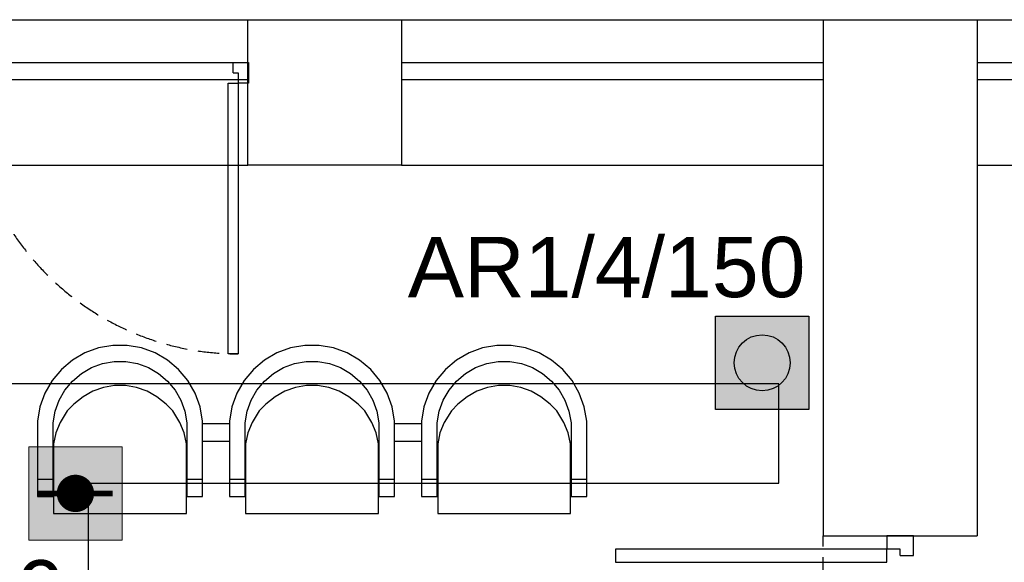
# Model space of a CAD drawing. Header units: millimetres. Extents: x -197461 to 862495, y -970068 to 63888.
# Tile 236 of 253: x -81728 to -78272, y -108220 to -106317. Entities that reach past the tile are written whole.
import ezdxf

# ---------------------------------------------------------------- set-up
doc = ezdxf.new("R2010")
doc.units = ezdxf.units.MM
doc.linetypes.add('Dashed', pattern=[112.5, 75, -37.5])
doc.layers.get('0').update_dxf_attribs({"linetype": 'CONTINUOUS'})
for name, color, linetype in [('Ar-Sienas.nojauc.', 7, 'CONTINUOUS'), ('hatch_mb', 7, 'CONTINUOUS'), ('sienas es', 7, 'CONTINUOUS'), ('UAS', 240, 'CONTINUOUS')]:
    doc.layers.add(name, color=color, linetype=linetype)
doc.styles.add('ARIAL', font='arialbd.ttf')

# ---------------------------------------------------------------- blocks, each defined once
blk = doc.blocks.new('AP')
blk.add_hatch(color=256).paths.add_polyline_path([(150, 0, 1), (-150, 0, 1)])
for p, q in [((-250, 250), (250, 250)), ((-250, -250), (-250, 250)), ((250, 250), (250, -250)), ((250, -250), (-250, -250))]:
    blk.add_line(p, q)
blk.add_circle((0, 0), 150)
blk = doc.blocks.new('AD-proj')
at = {"lineweight": 5}
blk.add_lwpolyline([(-250, -250), (250, -250), (250, 250), (-250, 250)], close=True, dxfattribs=at)
at = {"const_width": 100}
blk.add_lwpolyline([(-50, 0, 1), (50, 0, 1)], format="xyb", close=True, dxfattribs=at)
at = {"const_width": 30}
blk.add_lwpolyline([(-200, 0), (200, 0)], dxfattribs=at)

msp = doc.modelspace()

# ---------------------------------------------------------------- hatches: boundary and pattern name
at = {"layer": 'UAS', "lineweight": 50, "true_color": 0xffffff}
h = msp.add_hatch(color=7, dxfattribs=at)
h.dxf.hatch_style = 1
h.paths.add_polyline_path([(-78957.97921, -107684.14714), (-78957.97921, -107356.79245), (-79285.3339, -107356.79245), (-79285.3339, -107684.14714)])
h.paths.add_polyline_path([(-79219.86297, -107520.46979, -1), (-79023.45015, -107520.46979, -1)], flags=16)
h = msp.add_hatch(color=7, dxfattribs=at)
h.dxf.hatch_style = 1
h.paths.add_polyline_path([(-81564.65451, -107978.55762), (-81499.18357, -107978.55762, 1)], flags=16)
h.paths.add_polyline_path([(-81368.24169, -108142.23496), (-81368.24169, -107814.88027), (-81695.59639, -107814.88027), (-81695.59639, -108142.23496)])

# ---------------------------------------------------------------- linework, layer by layer
at = {"layer": 'Ar-Sienas.nojauc.', "color": 251, "linetype": 'Dashed', "true_color": 0x636466}
msp.add_line((-78907.27004, -114127.17096), (-78907.27004, -108127.17096), dxfattribs=at)
at = {"layer": 'hatch_mb', "color": 251, "linetype": 'Continuous', "true_color": 0x636466}
for p, q in [((-80978.31821, -106467.17096), (-80924.24844, -106467.17096)), ((-80978.31821, -106503.21747), (-80978.31821, -106467.17096)), ((-80924.24844, -106467.17096), (-80924.24844, -106539.26399)), ((-80978.31821, -106503.21747), (-80960.29495, -106503.21747)), ((-80960.29495, -106503.21747), (-80960.29495, -106539.26399)), ((-80996.34146, -106539.26399), (-80960.29495, -106539.26399)), ((-80996.34146, -107489.26399), (-80996.34146, -106539.26399)), ((-80924.24844, -106539.26399), (-80960.29495, -106539.26399)), ((-80960.29495, -106539.26399), (-80960.29495, -107489.26399)), ((-78590.75842, -108127.17096), (-78683.78167, -108127.17096)), ((-78683.78167, -108127.17096), (-78683.78167, -108173.68259)), ((-78590.75842, -108196.9384), (-78590.75842, -108127.17096)), ((-78683.78167, -108173.68259), (-79636.13494, -108173.68259)), ((-78683.78167, -108220.19422), (-78683.78167, -108173.68259)), ((-78637.27004, -108173.68259), (-78683.78167, -108173.68259)), ((-78637.27004, -108196.9384), (-78637.27004, -108173.68259)), ((-78637.27004, -108196.9384), (-78590.75842, -108196.9384)), ((-79636.13494, -108220.19422), (-78683.78167, -108220.19422))]:
    msp.add_line(p, q, dxfattribs=at)
at = {"layer": 'hatch_mb', "color": 9, "linetype": 'Continuous', "true_color": 0xc7c8ca}
for p, q in [((-81450.88884, -107468.51496), (-81498.57184, -107485.90957)), ((-81450.88884, -107468.51496), (-81498.57184, -107485.90957)), ((-81400.91684, -107459.68283), (-81450.88884, -107468.51496)), ((-81400.91684, -107459.68283), (-81450.88884, -107468.51496)), ((-81350.17284, -107459.68283), (-81400.91684, -107459.68283)), ((-81350.17284, -107459.68283), (-81400.91684, -107459.68283)), ((-81300.20084, -107468.51496), (-81350.17284, -107459.68283)), ((-81300.20084, -107468.51496), (-81350.17284, -107459.68283)), ((-81252.51784, -107485.90957), (-81300.20084, -107468.51496)), ((-81252.51784, -107485.90957), (-81300.20084, -107468.51496)), ((-80776.88884, -107468.51496), (-80824.57184, -107485.90957)), ((-80776.88884, -107468.51496), (-80824.57184, -107485.90957)), ((-80726.91684, -107459.68283), (-80776.88884, -107468.51496)), ((-80726.91684, -107459.68283), (-80776.88884, -107468.51496)), ((-80676.17284, -107459.68283), (-80726.91684, -107459.68283)), ((-80676.17284, -107459.68283), (-80726.91684, -107459.68283)), ((-80626.20084, -107468.51496), (-80676.17284, -107459.68283)), ((-80626.20084, -107468.51496), (-80676.17284, -107459.68283)), ((-80578.51784, -107485.90957), (-80626.20084, -107468.51496)), ((-80578.51784, -107485.90957), (-80626.20084, -107468.51496)), ((-80102.88884, -107468.51496), (-80150.57184, -107485.90957)), ((-80052.91684, -107459.68283), (-80102.88884, -107468.51496)), ((-80002.17284, -107459.68283), (-80052.91684, -107459.68283)), ((-79952.20084, -107468.51496), (-80002.17284, -107459.68283)), ((-79904.51784, -107485.90957), (-79952.20084, -107468.51496)), ((-81498.57184, -107485.90957), (-81542.51784, -107511.33852)), ((-81498.57184, -107485.90957), (-81542.51784, -107511.33852)), ((-81208.57184, -107511.33852), (-81252.51784, -107485.90957)), ((-81208.57184, -107511.33852), (-81252.51784, -107485.90957)), ((-80960.29495, -107489.26399), (-80996.34146, -107489.26399)), ((-80824.57184, -107485.90957), (-80868.51784, -107511.33852)), ((-80824.57184, -107485.90957), (-80868.51784, -107511.33852)), ((-80534.57184, -107511.33852), (-80578.51784, -107485.90957)), ((-80534.57184, -107511.33852), (-80578.51784, -107485.90957)), ((-80150.57184, -107485.90957), (-80194.51784, -107511.33852)), ((-79860.57184, -107511.33852), (-79904.51784, -107485.90957)), ((-81542.51784, -107511.33852), (-81581.38884, -107544.03094)), ((-81542.51784, -107511.33852), (-81581.38884, -107544.03094)), ((-81510.84984, -107557.85388), (-81475.23984, -107537.24692)), ((-81510.84984, -107557.85388), (-81475.23984, -107537.24692)), ((-81475.23984, -107537.24692), (-81436.59984, -107523.15086)), ((-81475.23984, -107537.24692), (-81436.59984, -107523.15086)), ((-81436.59984, -107523.15086), (-81396.10484, -107515.99455)), ((-81436.59984, -107523.15086), (-81396.10484, -107515.99455)), ((-81396.10484, -107515.99455), (-81354.98484, -107515.99455)), ((-81396.10484, -107515.99455), (-81354.98484, -107515.99455)), ((-81354.98484, -107515.99455), (-81314.48984, -107523.15086)), ((-81354.98484, -107515.99455), (-81314.48984, -107523.15086)), ((-81314.48984, -107523.15086), (-81275.84984, -107537.24692)), ((-81314.48984, -107523.15086), (-81275.84984, -107537.24692)), ((-81275.84984, -107537.24692), (-81240.23984, -107557.85388)), ((-81275.84984, -107537.24692), (-81240.23984, -107557.85388)), ((-81169.70084, -107544.03094), (-81208.57184, -107511.33852)), ((-81169.70084, -107544.03094), (-81208.57184, -107511.33852)), ((-80868.51784, -107511.33852), (-80907.38884, -107544.03094)), ((-80868.51784, -107511.33852), (-80907.38884, -107544.03094)), ((-80836.84984, -107557.85388), (-80801.23984, -107537.24692)), ((-80836.84984, -107557.85388), (-80801.23984, -107537.24692)), ((-80801.23984, -107537.24692), (-80762.59984, -107523.15086)), ((-80801.23984, -107537.24692), (-80762.59984, -107523.15086)), ((-80762.59984, -107523.15086), (-80722.10484, -107515.99455)), ((-80762.59984, -107523.15086), (-80722.10484, -107515.99455)), ((-80722.10484, -107515.99455), (-80680.98484, -107515.99455)), ((-80722.10484, -107515.99455), (-80680.98484, -107515.99455)), ((-80680.98484, -107515.99455), (-80640.48984, -107523.15086)), ((-80680.98484, -107515.99455), (-80640.48984, -107523.15086)), ((-80640.48984, -107523.15086), (-80601.84984, -107537.24692)), ((-80640.48984, -107523.15086), (-80601.84984, -107537.24692)), ((-80601.84984, -107537.24692), (-80566.23984, -107557.85388)), ((-80601.84984, -107537.24692), (-80566.23984, -107557.85388)), ((-80495.70084, -107544.03094), (-80534.57184, -107511.33852)), ((-80495.70084, -107544.03094), (-80534.57184, -107511.33852)), ((-80194.51784, -107511.33852), (-80233.38884, -107544.03094)), ((-80162.84984, -107557.85388), (-80127.23984, -107537.24692)), ((-80127.23984, -107537.24692), (-80088.59984, -107523.15086)), ((-80088.59984, -107523.15086), (-80048.10484, -107515.99455)), ((-80048.10484, -107515.99455), (-80006.98484, -107515.99455)), ((-80006.98484, -107515.99455), (-79966.48984, -107523.15086)), ((-79966.48984, -107523.15086), (-79927.84984, -107537.24692)), ((-79927.84984, -107537.24692), (-79892.23984, -107557.85388)), ((-79821.70084, -107544.03094), (-79860.57184, -107511.33852)), ((-81581.38884, -107544.03094), (-81614.00684, -107582.99068)), ((-81581.38884, -107544.03094), (-81614.00684, -107582.99068)), ((-81542.34984, -107584.34523), (-81510.84984, -107557.85388)), ((-81542.34984, -107584.34523), (-81510.84984, -107557.85388)), ((-81240.23984, -107557.85388), (-81208.73984, -107584.34523)), ((-81240.23984, -107557.85388), (-81208.73984, -107584.34523)), ((-81137.08284, -107582.99068), (-81169.70084, -107544.03094)), ((-81137.08284, -107582.99068), (-81169.70084, -107544.03094)), ((-80907.38884, -107544.03094), (-80940.00684, -107582.99068)), ((-80907.38884, -107544.03094), (-80940.00684, -107582.99068)), ((-80868.34984, -107584.34523), (-80836.84984, -107557.85388)), ((-80868.34984, -107584.34523), (-80836.84984, -107557.85388)), ((-80566.23984, -107557.85388), (-80534.73984, -107584.34523)), ((-80566.23984, -107557.85388), (-80534.73984, -107584.34523)), ((-80463.08284, -107582.99068), (-80495.70084, -107544.03094)), ((-80463.08284, -107582.99068), (-80495.70084, -107544.03094)), ((-80233.38884, -107544.03094), (-80266.00684, -107582.99068)), ((-80194.34984, -107584.34523), (-80162.84984, -107557.85388)), ((-79892.23984, -107557.85388), (-79860.73984, -107584.34523)), ((-79789.08284, -107582.99068), (-79821.70084, -107544.03094)), ((-81614.00684, -107582.99068), (-81639.37784, -107627.03701)), ((-81614.00684, -107582.99068), (-81639.37784, -107627.03701)), ((-81568.78084, -107615.91711), (-81542.34984, -107584.34523)), ((-81568.78084, -107615.91711), (-81542.34984, -107584.34523)), ((-81434.00184, -107607.00979), (-81470.99684, -107620.45109)), ((-81434.00184, -107607.00979), (-81470.99684, -107620.45109)), ((-81395.22984, -107600.18482), (-81434.00184, -107607.00979)), ((-81395.22984, -107600.18482), (-81434.00184, -107607.00979)), ((-81355.85984, -107600.18482), (-81395.22984, -107600.18482)), ((-81355.85984, -107600.18482), (-81395.22984, -107600.18482)), ((-81317.08784, -107607.00979), (-81355.85984, -107600.18482)), ((-81317.08784, -107607.00979), (-81355.85984, -107600.18482)), ((-81280.09284, -107620.45109), (-81317.08784, -107607.00979)), ((-81280.09284, -107620.45109), (-81317.08784, -107607.00979)), ((-81208.73984, -107584.34523), (-81182.30884, -107615.91711)), ((-81208.73984, -107584.34523), (-81182.30884, -107615.91711)), ((-81111.71184, -107627.03701), (-81137.08284, -107582.99068)), ((-81111.71184, -107627.03701), (-81137.08284, -107582.99068)), ((-80940.00684, -107582.99068), (-80965.37784, -107627.03701)), ((-80940.00684, -107582.99068), (-80965.37784, -107627.03701)), ((-80894.78084, -107615.91711), (-80868.34984, -107584.34523)), ((-80894.78084, -107615.91711), (-80868.34984, -107584.34523)), ((-80760.00184, -107607.00979), (-80796.99684, -107620.45109)), ((-80760.00184, -107607.00979), (-80796.99684, -107620.45109)), ((-80721.22984, -107600.18482), (-80760.00184, -107607.00979)), ((-80721.22984, -107600.18482), (-80760.00184, -107607.00979)), ((-80681.85984, -107600.18482), (-80721.22984, -107600.18482)), ((-80681.85984, -107600.18482), (-80721.22984, -107600.18482)), ((-80643.08784, -107607.00979), (-80681.85984, -107600.18482)), ((-80643.08784, -107607.00979), (-80681.85984, -107600.18482)), ((-80606.09284, -107620.45109), (-80643.08784, -107607.00979)), ((-80606.09284, -107620.45109), (-80643.08784, -107607.00979)), ((-80534.73984, -107584.34523), (-80508.30884, -107615.91711)), ((-80534.73984, -107584.34523), (-80508.30884, -107615.91711)), ((-80437.71184, -107627.03701), (-80463.08284, -107582.99068)), ((-80437.71184, -107627.03701), (-80463.08284, -107582.99068)), ((-80266.00684, -107582.99068), (-80291.37784, -107627.03701)), ((-80220.78084, -107615.91711), (-80194.34984, -107584.34523)), ((-80086.00184, -107607.00979), (-80122.99684, -107620.45109)), ((-80047.22984, -107600.18482), (-80086.00184, -107607.00979)), ((-80007.85984, -107600.18482), (-80047.22984, -107600.18482)), ((-79969.08784, -107607.00979), (-80007.85984, -107600.18482)), ((-79932.09284, -107620.45109), (-79969.08784, -107607.00979)), ((-79860.73984, -107584.34523), (-79834.30884, -107615.91711)), ((-79763.71184, -107627.03701), (-79789.08284, -107582.99068)), ((-81639.37784, -107627.03701), (-81656.73284, -107674.82889)), ((-81639.37784, -107627.03701), (-81656.73284, -107674.82889)), ((-81589.34084, -107651.60843), (-81568.78084, -107615.91711)), ((-81589.34084, -107651.60843), (-81568.78084, -107615.91711)), ((-81505.09284, -107640.10144), (-81537.25184, -107665.3629)), ((-81505.09284, -107640.10144), (-81537.25184, -107665.3629)), ((-81470.99684, -107620.45109), (-81505.09284, -107640.10144)), ((-81470.99684, -107620.45109), (-81505.09284, -107640.10144)), ((-81245.99684, -107640.10144), (-81280.09284, -107620.45109)), ((-81245.99684, -107640.10144), (-81280.09284, -107620.45109)), ((-81213.83784, -107665.3629), (-81245.99684, -107640.10144)), ((-81213.83784, -107665.3629), (-81245.99684, -107640.10144)), ((-81182.30884, -107615.91711), (-81161.74884, -107651.60843)), ((-81182.30884, -107615.91711), (-81161.74884, -107651.60843)), ((-81094.35684, -107674.82889), (-81111.71184, -107627.03701)), ((-81094.35684, -107674.82889), (-81111.71184, -107627.03701)), ((-80965.37784, -107627.03701), (-80982.73284, -107674.82889)), ((-80965.37784, -107627.03701), (-80982.73284, -107674.82889)), ((-80915.34084, -107651.60843), (-80894.78084, -107615.91711)), ((-80915.34084, -107651.60843), (-80894.78084, -107615.91711)), ((-80831.09284, -107640.10144), (-80863.25184, -107665.3629)), ((-80831.09284, -107640.10144), (-80863.25184, -107665.3629)), ((-80796.99684, -107620.45109), (-80831.09284, -107640.10144)), ((-80796.99684, -107620.45109), (-80831.09284, -107640.10144)), ((-80571.99684, -107640.10144), (-80606.09284, -107620.45109)), ((-80571.99684, -107640.10144), (-80606.09284, -107620.45109)), ((-80539.83784, -107665.3629), (-80571.99684, -107640.10144)), ((-80539.83784, -107665.3629), (-80571.99684, -107640.10144)), ((-80508.30884, -107615.91711), (-80487.74884, -107651.60843)), ((-80508.30884, -107615.91711), (-80487.74884, -107651.60843)), ((-80420.35684, -107674.82889), (-80437.71184, -107627.03701)), ((-80420.35684, -107674.82889), (-80437.71184, -107627.03701)), ((-80291.37784, -107627.03701), (-80308.73284, -107674.82889)), ((-80241.34084, -107651.60843), (-80220.78084, -107615.91711)), ((-80157.09284, -107640.10144), (-80189.25184, -107665.3629)), ((-80122.99684, -107620.45109), (-80157.09284, -107640.10144)), ((-79897.99684, -107640.10144), (-79932.09284, -107620.45109)), ((-79865.83784, -107665.3629), (-79897.99684, -107640.10144)), ((-79834.30884, -107615.91711), (-79813.74884, -107651.60843)), ((-79746.35684, -107674.82889), (-79763.71184, -107627.03701)), ((-81656.73284, -107674.82889), (-81665.54484, -107724.91499)), ((-81656.73284, -107674.82889), (-81665.54484, -107724.91499)), ((-81603.40484, -107690.33663), (-81589.34084, -107651.60843)), ((-81603.40484, -107690.33663), (-81589.34084, -107651.60843)), ((-81537.25184, -107665.3629), (-81560.55784, -107689.47937)), ((-81537.25184, -107665.3629), (-81560.55784, -107689.47937)), ((-81190.53184, -107689.47937), (-81213.83784, -107665.3629)), ((-81190.53184, -107689.47937), (-81213.83784, -107665.3629)), ((-81161.74884, -107651.60843), (-81147.68484, -107690.33663)), ((-81161.74884, -107651.60843), (-81147.68484, -107690.33663)), ((-81085.54484, -107724.91499), (-81094.35684, -107674.82889)), ((-81085.54484, -107724.91499), (-81094.35684, -107674.82889)), ((-80982.73284, -107674.82889), (-80991.54484, -107724.91499)), ((-80982.73284, -107674.82889), (-80991.54484, -107724.91499)), ((-80929.40484, -107690.33663), (-80915.34084, -107651.60843)), ((-80929.40484, -107690.33663), (-80915.34084, -107651.60843)), ((-80863.25184, -107665.3629), (-80886.55784, -107689.47937)), ((-80863.25184, -107665.3629), (-80886.55784, -107689.47937)), ((-80516.53184, -107689.47937), (-80539.83784, -107665.3629)), ((-80516.53184, -107689.47937), (-80539.83784, -107665.3629)), ((-80487.74884, -107651.60843), (-80473.68484, -107690.33663)), ((-80487.74884, -107651.60843), (-80473.68484, -107690.33663)), ((-80411.54484, -107724.91499), (-80420.35684, -107674.82889)), ((-80411.54484, -107724.91499), (-80420.35684, -107674.82889)), ((-80308.73284, -107674.82889), (-80317.54484, -107724.91499)), ((-80255.40484, -107690.33663), (-80241.34084, -107651.60843)), ((-80189.25184, -107665.3629), (-80212.55784, -107689.47937)), ((-79842.53184, -107689.47937), (-79865.83784, -107665.3629)), ((-79813.74884, -107651.60843), (-79799.68484, -107690.33663)), ((-79737.54484, -107724.91499), (-79746.35684, -107674.82889)), ((-81610.54484, -107730.9241), (-81603.40484, -107690.33663)), ((-81610.54484, -107730.9241), (-81603.40484, -107690.33663)), ((-81560.55784, -107689.47937), (-81585.24284, -107729.5048)), ((-81560.55784, -107689.47937), (-81585.24284, -107729.5048)), ((-81165.84684, -107729.5048), (-81190.53184, -107689.47937)), ((-81165.84684, -107729.5048), (-81190.53184, -107689.47937)), ((-81147.68484, -107690.33663), (-81140.54484, -107730.9241)), ((-81147.68484, -107690.33663), (-81140.54484, -107730.9241)), ((-80936.54484, -107730.9241), (-80929.40484, -107690.33663)), ((-80936.54484, -107730.9241), (-80929.40484, -107690.33663)), ((-80886.55784, -107689.47937), (-80911.24284, -107729.5048)), ((-80886.55784, -107689.47937), (-80911.24284, -107729.5048)), ((-80491.84684, -107729.5048), (-80516.53184, -107689.47937)), ((-80491.84684, -107729.5048), (-80516.53184, -107689.47937)), ((-80473.68484, -107690.33663), (-80466.54484, -107730.9241)), ((-80473.68484, -107690.33663), (-80466.54484, -107730.9241)), ((-80262.54484, -107730.9241), (-80255.40484, -107690.33663)), ((-80212.55784, -107689.47937), (-80237.24284, -107729.5048)), ((-79817.84684, -107729.5048), (-79842.53184, -107689.47937)), ((-79799.68484, -107690.33663), (-79792.54484, -107730.9241)), ((-81665.54484, -107724.91499), (-81665.54484, -107989.04721)), ((-81665.54484, -107724.91499), (-81665.54484, -107989.04721)), ((-81610.54484, -107989.04721), (-81610.54484, -107730.9241)), ((-81610.54484, -107989.04721), (-81610.54484, -107730.9241)), ((-81585.24284, -107729.5048), (-81600.70784, -107766.43468)), ((-81585.24284, -107729.5048), (-81600.70784, -107766.43468)), ((-81150.38184, -107766.43468), (-81165.84684, -107729.5048)), ((-81150.38184, -107766.43468), (-81165.84684, -107729.5048)), ((-81140.54484, -107730.9241), (-81140.54484, -107989.04721)), ((-81140.54484, -107730.9241), (-81140.54484, -107989.04721)), ((-81085.54484, -107989.04721), (-81085.54484, -107724.91499)), ((-81085.54484, -107989.04721), (-81085.54484, -107724.91499)), ((-81085.54484, -107732.94721), (-80991.54484, -107732.94721)), ((-81085.54484, -107732.94721), (-80991.54484, -107732.94721)), ((-80991.54484, -107724.91499), (-80991.54484, -107989.04721)), ((-80991.54484, -107724.91499), (-80991.54484, -107989.04721)), ((-80936.54484, -107989.04721), (-80936.54484, -107730.9241)), ((-80936.54484, -107989.04721), (-80936.54484, -107730.9241)), ((-80911.24284, -107729.5048), (-80926.70784, -107766.43468)), ((-80911.24284, -107729.5048), (-80926.70784, -107766.43468)), ((-80476.38184, -107766.43468), (-80491.84684, -107729.5048)), ((-80476.38184, -107766.43468), (-80491.84684, -107729.5048)), ((-80466.54484, -107730.9241), (-80466.54484, -107989.04721)), ((-80466.54484, -107730.9241), (-80466.54484, -107989.04721)), ((-80411.54484, -107989.04721), (-80411.54484, -107724.91499)), ((-80411.54484, -107989.04721), (-80411.54484, -107724.91499)), ((-80411.54484, -107732.94721), (-80317.54484, -107732.94721)), ((-80317.54484, -107724.91499), (-80317.54484, -107989.04721)), ((-80262.54484, -107989.04721), (-80262.54484, -107730.9241)), ((-80237.24284, -107729.5048), (-80252.70784, -107766.43468)), ((-79802.38184, -107766.43468), (-79817.84684, -107729.5048)), ((-79792.54484, -107730.9241), (-79792.54484, -107989.04721)), ((-79737.54484, -107989.04721), (-79737.54484, -107724.91499)), ((-81600.70784, -107766.43468), (-81608.54484, -107805.13843)), ((-81600.70784, -107766.43468), (-81608.54484, -107805.13843)), ((-81142.54484, -107805.13843), (-81150.38184, -107766.43468)), ((-81142.54484, -107805.13843), (-81150.38184, -107766.43468)), ((-80926.70784, -107766.43468), (-80934.54484, -107805.13843)), ((-80926.70784, -107766.43468), (-80934.54484, -107805.13843)), ((-80468.54484, -107805.13843), (-80476.38184, -107766.43468)), ((-80468.54484, -107805.13843), (-80476.38184, -107766.43468)), ((-80252.70784, -107766.43468), (-80260.54484, -107805.13843)), ((-79794.54484, -107805.13843), (-79802.38184, -107766.43468)), ((-81610.54484, -107826.99969), (-81608.54484, -107813.29435)), ((-81610.54484, -107826.99969), (-81608.54484, -107813.29435)), ((-81608.54484, -107805.13843), (-81608.54484, -108049.443)), ((-81608.54484, -107805.13843), (-81608.54484, -108049.443)), ((-81142.54484, -108049.443), (-81142.54484, -107805.13843)), ((-81142.54484, -108049.443), (-81142.54484, -107805.13843)), ((-81142.54484, -107810.51655), (-81141.15884, -107817.19095)), ((-81142.54484, -107810.51655), (-81141.15884, -107817.19095)), ((-81141.15884, -107817.19095), (-81140.54484, -107841.70772)), ((-81141.15884, -107817.19095), (-81140.54484, -107841.70772)), ((-81085.54484, -107795.94721), (-80991.54484, -107795.94721)), ((-81085.54484, -107795.94721), (-80991.54484, -107795.94721)), ((-80936.54484, -107826.99969), (-80934.54484, -107813.29435)), ((-80936.54484, -107826.99969), (-80934.54484, -107813.29435)), ((-80934.54484, -107805.13843), (-80934.54484, -108049.443)), ((-80934.54484, -107805.13843), (-80934.54484, -108049.443)), ((-80468.54484, -108049.443), (-80468.54484, -107805.13843)), ((-80468.54484, -108049.443), (-80468.54484, -107805.13843)), ((-80468.54484, -107810.51655), (-80467.15884, -107817.19095)), ((-80468.54484, -107810.51655), (-80467.15884, -107817.19095)), ((-80467.15884, -107817.19095), (-80466.54484, -107841.70772)), ((-80467.15884, -107817.19095), (-80466.54484, -107841.70772)), ((-80411.54484, -107795.94721), (-80317.54484, -107795.94721)), ((-80262.54484, -107826.99969), (-80260.54484, -107813.29435)), ((-80260.54484, -107805.13843), (-80260.54484, -108049.443)), ((-79794.54484, -108049.443), (-79794.54484, -107805.13843)), ((-79794.54484, -107810.51655), (-79793.15884, -107817.19095)), ((-79793.15884, -107817.19095), (-79792.54484, -107841.70772)), ((-81665.54484, -107928.36039), (-81610.54484, -107928.54828)), ((-81665.54484, -107928.36039), (-81610.54484, -107928.54828)), ((-81140.54484, -107928.54828), (-81085.54484, -107928.36039)), ((-81140.54484, -107928.54828), (-81085.54484, -107928.36039)), ((-80991.54484, -107928.36039), (-80936.54484, -107928.54828)), ((-80991.54484, -107928.36039), (-80936.54484, -107928.54828)), ((-80466.54484, -107928.54828), (-80411.54484, -107928.36039)), ((-80466.54484, -107928.54828), (-80411.54484, -107928.36039)), ((-80317.54484, -107928.36039), (-80262.54484, -107928.54828)), ((-79792.54484, -107928.54828), (-79737.54484, -107928.36039)), ((-81665.54484, -107989.04721), (-81610.54484, -107989.04721)), ((-81665.54484, -107989.04721), (-81610.54484, -107989.04721)), ((-81140.54484, -107989.04721), (-81085.54484, -107989.04721)), ((-81140.54484, -107989.04721), (-81085.54484, -107989.04721)), ((-80991.54484, -107989.04721), (-80936.54484, -107989.04721)), ((-80991.54484, -107989.04721), (-80936.54484, -107989.04721)), ((-80466.54484, -107989.04721), (-80411.54484, -107989.04721)), ((-80466.54484, -107989.04721), (-80411.54484, -107989.04721)), ((-80317.54484, -107989.04721), (-80262.54484, -107989.04721)), ((-79792.54484, -107989.04721), (-79737.54484, -107989.04721)), ((-81608.54484, -108049.443), (-81142.54484, -108049.443)), ((-81608.54484, -108049.443), (-81142.54484, -108049.443)), ((-80934.54484, -108049.443), (-80468.54484, -108049.443)), ((-80934.54484, -108049.443), (-80468.54484, -108049.443)), ((-80260.54484, -108049.443), (-79794.54484, -108049.443)), ((-79636.13494, -108173.68259), (-79636.13494, -108220.19422))]:
    msp.add_line(p, q, dxfattribs=at)
at = {"layer": 'hatch_mb', "color": 251, "linetype": 'Dashed', "true_color": 0x636466}
msp.add_arc((-80960.29495, -106539.26399), 950, 180, 270, dxfattribs=at)
at = {"layer": 'sienas es', "color": 251, "linetype": 'Continuous', "true_color": 0x636466}
for p, q in [((-82377.27004, -106317.17096), (-80927.27004, -106317.17096)), ((-80387.27004, -106317.17096), (-78907.27004, -106317.17096)), ((-78907.27004, -106317.17096), (-78367.27004, -106317.17096)), ((-78907.27004, -106317.17096), (-78907.27004, -108127.17096)), ((-78367.27004, -106317.17096), (-76917.27004, -106317.17096)), ((-78367.27004, -106317.17096), (-78367.27004, -108127.17096)), ((-82377.27004, -106467.17096), (-80924.24844, -106467.17096)), ((-80387.27004, -106467.17096), (-78907.27004, -106467.17096)), ((-78367.27004, -106467.17096), (-76917.27004, -106467.17096)), ((-82377.27004, -106527.17096), (-80924.24844, -106527.17096)), ((-80387.27004, -106527.17096), (-78907.27004, -106527.17096)), ((-78367.27004, -106527.17096), (-76917.27004, -106527.17096)), ((-82377.27004, -106827.17096), (-80927.27004, -106827.17096)), ((-80387.27004, -106827.17096), (-78907.27004, -106827.17096)), ((-78367.27004, -106827.17096), (-76817.27004, -106827.17096)), ((-78907.27004, -108127.17096), (-78367.27004, -108127.17096))]:
    msp.add_line(p, q, dxfattribs=at)
at = {"layer": 'sienas es', "color": 251, "linetype": 'Continuous', "true_color": 0x636466, "flags": 128}
msp.add_lwpolyline([(-80387.27004, -106827.17096), (-80927.27004, -106827.17096), (-80927.27004, -106317.17096), (-80387.27004, -106317.17096)], close=True, dxfattribs=at)
at = {"layer": 'UAS', "color": 1}
msp.add_lwpolyline([(-75718.54873, -115308.14301), (-78855.58599, -115308.14301), (-78855.58599, -116896.33619), (-79012.00012, -116896.33619), (-79012.00012, -115332.95878), (-81485.73939, -115332.95878), (-81485.73939, -107943.04752), (-79062.68496, -107943.04752), (-79062.68496, -107594.40604), (-87168.89244, -107594.40604), (-87168.89244, -116151.97555), (-92642.81989, -116151.97555), (-92642.81989, -116830.5463), (-91725.38882, -116830.5463), (-91725.38882, -120166.47637), (-91349.54122, -120166.47637), (-91349.54122, -116830.5463), (-87746.09709, -116830.5463), (-87746.09709, -125101.85908), (-83365.54446, -125101.85908)], dxfattribs=at)

# ---------------------------------------------------------------- block references
at = {"layer": 'UAS', "color": 97, "xscale": 0.6547093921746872, "yscale": 0.6547093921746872, "zscale": 0.6547093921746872}
msp.add_blockref('AP', (-79121.65656, -107520.46979), dxfattribs=at)
at = {"layer": 'UAS', "xscale": 0.6547093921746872, "yscale": 0.6547093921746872, "zscale": 0.6547093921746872}
msp.add_blockref('AD-proj', (-81531.91904, -107978.55762), dxfattribs=at)

# ---------------------------------------------------------------- next in the draw order: texts
at = {"layer": 'UAS', "color": 251, "linetype": 'Continuous', "lineweight": 20, "true_color": 0x636466, "char_height": 211.4384766, "width": 1051.7117129, "attachment_point": 5, "style": 'ARIAL', "bg_fill": 3, "box_fill_scale": 1.1, "bg_fill_color": 256, "bg_fill_transparency": 0}
for s, insert in [('\\A1;{\\fArial|b0|i0|c186|p34;\\C1;AR1/4/150}', (-79667.57133, -107186.17459)), ('\\A1;{\\fArial|b0|i0|c186|p34;\\C1;AD1/4/149}', (-82267.4556, -108320.11872))]:
    msp.add_mtext(s, dxfattribs=dict(at, insert=insert))

doc.saveas('drawing.dxf')
